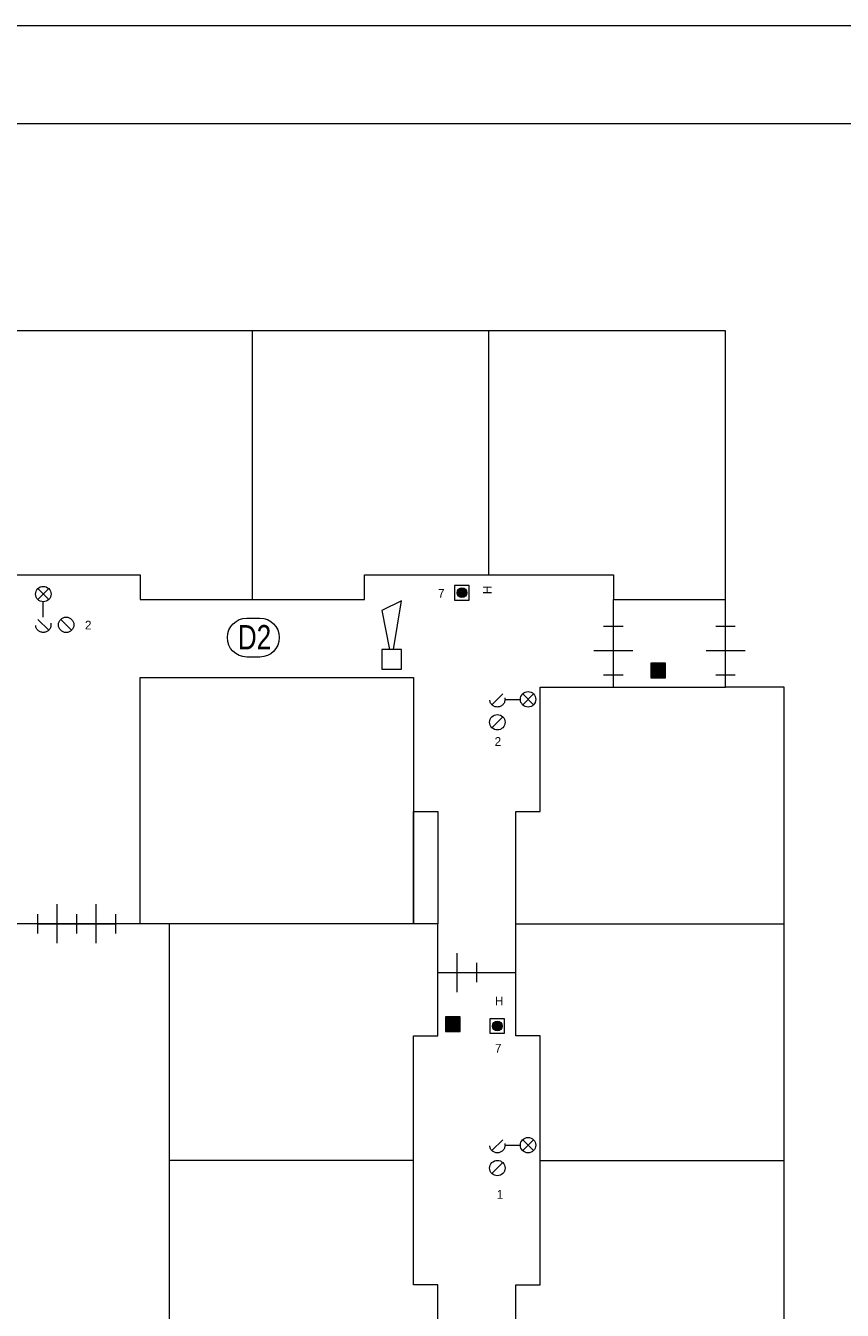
# Model space of a CAD drawing. Header units: millimetres. Extents: x -1 to 118, y 1 to 85.
# Tile 6 of 7: x 46 to 63, y 59 to 85. Entities that reach past the tile are written whole.
import ezdxf
from ezdxf.enums import TextEntityAlignment as Align

# ---------------------------------------------------------------- set-up
doc = ezdxf.new("R2010")
doc.units = ezdxf.units.MM
doc.linetypes.add('DGN2', pattern=[0.954392, 0.477196, -0.477196])
for name, color, linetype in [('31', 7, 'Continuous'), ('56', 7, 'Continuous'), ('BINNENMUUR', 7, 'Continuous'), ('BOUWKUNDE', 7, 'Continuous'), ('KADER', 7, 'Continuous'), ('SYMBOLEN', 7, 'Continuous')]:
    doc.layers.add(name, color=color, linetype=linetype)
doc.styles.add('dgn000', font='dgn000.shx')
doc.styles.add('dgn001', font='dgn001.shx')
doc.styles.add('dgn003', font='dgn003.shx')

# ---------------------------------------------------------------- blocks, each defined once
blk = doc.blocks.new('2022')
at = {"layer": 'BOUWKUNDE', "color": 1, "linetype": 'Continuous', "lineweight": 0}
for p, q in [((-0.2, 1), (0.2, 1)), ((0, 0), (0, 1)), ((-0.4, 0.5), (0, 0.5)), ((0, 0.5), (0.4, 0.5)), ((-0.2, 0), (0.2, 0))]:
    blk.add_line(p, q, dxfattribs=at)
blk = doc.blocks.new('2023')
at = {"layer": 'BOUWKUNDE', "color": 1, "linetype": 'Continuous', "lineweight": 0}
for p, q in [((-0.2, 1), (0.2, 1)), ((0, 0), (0, 1)), ((-0.4, 0.5), (0, 0.5)), ((0, 0.5), (0.4, 0.5)), ((-0.2, 0), (0.2, 0))]:
    blk.add_line(p, q, dxfattribs=at)
blk = doc.blocks.new('20222')
at = {"layer": 'BOUWKUNDE', "color": 1, "linetype": 'Continuous', "lineweight": 0}
for p, q in [((0.4, 0), (0.4, 0.4)), ((0, -0.2), (0, 0.2)), ((0, 0), (0.8, 0)), ((0.4, -0.4), (0.4, 0)), ((0.8, -0.2), (0.8, 0.2))]:
    blk.add_line(p, q, dxfattribs=at)
blk = doc.blocks.new('20226')
at = {"layer": 'BOUWKUNDE', "color": 1, "linetype": 'Continuous', "lineweight": 0}
for p, q in [((0.4, 0), (0.4, 0.4)), ((0, -0.2), (0, 0.2)), ((0, 0), (0.8, 0)), ((0.4, -0.4), (0.4, 0)), ((0.8, -0.2), (0.8, 0.2))]:
    blk.add_line(p, q, dxfattribs=at)
blk = doc.blocks.new('20227')
at = {"layer": 'BOUWKUNDE', "color": 1, "linetype": 'Continuous', "lineweight": 0}
for p, q in [((0.4, 0), (0.4, 0.4)), ((0, -0.2), (0, 0.2)), ((0, 0), (0.8, 0)), ((0.4, -0.4), (0.4, 0)), ((0.8, -0.2), (0.8, 0.2))]:
    blk.add_line(p, q, dxfattribs=at)
blk = doc.blocks.new('EAF19')
at = {"layer": '56', "color": 1, "linetype": 'Continuous', "lineweight": 0, "flags": 128}
blk.add_lwpolyline([(-0.13, 0.4), (0.136, 0.4), (0.134, 0.4, -1), (0.134, -0.4), (0.136, -0.4), (-0.13, -0.4), (-0.134, -0.4, -0.994544), (-0.13, 0.4)], format="xyb", dxfattribs=at)
at = {"layer": '56', "color": 2, "linetype": 'Continuous', "lineweight": 13, "style": 'dgn003', "width": 0.8}
blk.add_text('D2', height=0.5, dxfattribs=at).set_placement((0.026, 0.006), align=Align.MIDDLE_CENTER)
blk = doc.blocks.new('AnonymousCell21')
at = {"layer": 'KADER', "color": 1, "linetype": 'Continuous', "lineweight": 0}
for p, q in [((-0.426, 0.123), (-0.204, 0.346)), ((0.204, 0.123), (0.426, 0.346)), ((0.426, 0.123), (0.204, 0.346)), ((-0.158, 0.235), (0.158, 0.235)), ((-0.426, -0.346), (-0.204, -0.123))]:
    blk.add_line(p, q, dxfattribs=at)
at = {"layer": 'KADER', "color": 1, "linetype": 'DGN2', "lineweight": 0}
blk.add_circle((-0.315, 0.235), 0.157, dxfattribs=at)
at = {"layer": 'KADER', "color": 1, "linetype": 'Continuous', "lineweight": 0}
for centre in [(0.315, 0.235), (-0.315, -0.234)]:
    blk.add_circle(centre, 0.158, dxfattribs=at)
blk = doc.blocks.new('EAD06')
at = {"layer": 'SYMBOLEN'}
h = blk.add_hatch(color=3, dxfattribs=at)
edge = h.paths.add_edge_path()
edge.add_arc((0, 0), 0.1, 0, 360)
at = {"layer": 'SYMBOLEN', "color": 3, "linetype": 'Continuous', "lineweight": 0}
blk.add_circle((0, 0), 0.1, dxfattribs=at)
blk = doc.blocks.new('AnonymousCell22')
at = {"layer": 'SYMBOLEN', "color": 1, "linetype": 'Continuous', "lineweight": 0, "flags": 128}
blk.add_lwpolyline([(0.184, 0.24), (-0.116, 0.24), (-0.116, -0.06), (0.184, -0.06), (0.184, 0.24)], dxfattribs=at)
at = {"color": 1, "linetype": 'Continuous', "lineweight": 0}
blk.add_blockref('EAD06', (0.034, 0.09), dxfattribs=at)
blk = doc.blocks.new('AnonymousCell23')
at = {"layer": 'KADER', "color": 1, "linetype": 'Continuous', "lineweight": 0}
for p, q in [((-0.426, 0.123), (-0.204, 0.346)), ((0.204, 0.123), (0.426, 0.346)), ((0.426, 0.123), (0.204, 0.346)), ((-0.158, 0.235), (0.158, 0.235)), ((-0.426, -0.346), (-0.204, -0.123))]:
    blk.add_line(p, q, dxfattribs=at)
at = {"layer": 'KADER', "color": 1, "linetype": 'DGN2', "lineweight": 0}
blk.add_circle((-0.315, 0.235), 0.157, dxfattribs=at)
at = {"layer": 'KADER', "color": 1, "linetype": 'Continuous', "lineweight": 0}
for centre in [(0.315, 0.235), (-0.315, -0.234)]:
    blk.add_circle(centre, 0.158, dxfattribs=at)
blk = doc.blocks.new('EAD07')
at = {"layer": 'SYMBOLEN'}
h = blk.add_hatch(color=3, dxfattribs=at)
edge = h.paths.add_edge_path()
edge.add_arc((0, 0), 0.1, 0, 360)
at = {"layer": 'SYMBOLEN', "color": 3, "linetype": 'Continuous', "lineweight": 0}
blk.add_circle((0, 0), 0.1, dxfattribs=at)
blk = doc.blocks.new('AnonymousCell24')
at = {"layer": 'SYMBOLEN', "color": 1, "linetype": 'Continuous', "lineweight": 0, "flags": 128}
blk.add_lwpolyline([(0.184, 0.24), (-0.116, 0.24), (-0.116, -0.06), (0.184, -0.06), (0.184, 0.24)], dxfattribs=at)
at = {"color": 1, "linetype": 'Continuous', "lineweight": 0}
blk.add_blockref('EAD07', (0.034, 0.09), dxfattribs=at)
blk = doc.blocks.new('AnonymousCell28')
at = {"layer": 'KADER', "color": 1, "linetype": 'Continuous', "lineweight": 0}
for p, q in [((-0.123, 0.204), (-0.346, 0.426)), ((-0.123, 0.426), (-0.346, 0.204)), ((-0.235, -0.158), (-0.235, 0.158)), ((-0.123, -0.426), (-0.346, -0.204)), ((0.346, -0.426), (0.123, -0.204))]:
    blk.add_line(p, q, dxfattribs=at)
for centre in [(-0.235, 0.315), (0.234, -0.315)]:
    blk.add_circle(centre, 0.158, dxfattribs=at)
at = {"layer": 'KADER', "color": 1, "linetype": 'DGN2', "lineweight": 0}
blk.add_circle((-0.235, -0.315), 0.157, dxfattribs=at)
blk = doc.blocks.new('EW44')
at = {"layer": '31', "color": 3, "linetype": 'Continuous', "lineweight": 0}
for p, q in [((0.2, 1.2), (-0.2, 1)), ((0.04, 0.2), (0.2, 1.2)), ((-0.2, 1), (-0.04, 0.2))]:
    blk.add_line(p, q, dxfattribs=at)
at = {"layer": '31', "color": 3, "linetype": 'Continuous', "lineweight": 0, "flags": 128}
blk.add_lwpolyline([(-0.2, 0.2), (-0.2, -0.2), (0.2, -0.2), (0.2, 0.2), (-0.2, 0.2)], dxfattribs=at)
blk = doc.blocks.new('AnonymousCell34')
at = {"layer": 'KADER', "color": 1, "linetype": 'Continuous', "lineweight": 0}
blk.add_line((59.65, 42.176), (-59.649, 42.176), dxfattribs=at)
at = {"layer": 'KADER', "color": 5, "linetype": 'Continuous', "lineweight": 0}
blk.add_line((57.642, 40.167), (-57.641, 40.167), dxfattribs=at)

msp = doc.modelspace()

# ---------------------------------------------------------------- hatches: boundary and pattern name
at = {"layer": 'BINNENMUUR'}
for points in [[(59.022, 71.975), (59.322, 71.975), (59.322, 72.275), (59.022, 72.275)], [(54.81, 64.725), (55.11, 64.725), (55.11, 65.025), (54.81, 65.025)]]:
    msp.add_hatch(color=1, dxfattribs=at).paths.add_polyline_path(points)

# ---------------------------------------------------------------- linework, layer by layer
at = {"layer": 'BINNENMUUR', "color": 1, "linetype": 'Continuous', "lineweight": 0, "flags": 128}
for points in [[(59.022, 71.975), (59.322, 71.975), (59.322, 72.275), (59.022, 72.275), (59.022, 71.975)], [(54.81, 64.725), (55.11, 64.725), (55.11, 65.025), (54.81, 65.025), (54.81, 64.725)]]:
    msp.add_lwpolyline(points, dxfattribs=at)
at = {"layer": 'SYMBOLEN', "color": 1, "linetype": 'Continuous', "lineweight": 0}
for p, q in [((50.851, 73.586), (50.851, 79.086)), ((55.701, 74.086), (55.701, 79.086)), ((58.251, 71.786), (58.251, 73.586)), ((56.751, 71.786), (60.551, 71.786)), ((54.651, 66.936), (49.151, 66.936)), ((54.651, 64.636), (54.651, 66.936)), ((56.251, 66.936), (61.751, 66.936)), ((54.651, 65.936), (56.251, 65.936)), ((54.151, 59.536), (54.151, 64.636)), ((54.151, 64.636), (54.651, 64.636)), ((54.151, 62.086), (49.151, 62.086)), ((56.751, 62.086), (61.751, 62.086)), ((54.651, 59.536), (54.151, 59.536)), ((54.651, 54.936), (54.651, 59.536))]:
    msp.add_line(p, q, dxfattribs=at)
at = {"layer": 'SYMBOLEN', "color": 1, "linetype": 'Continuous', "lineweight": 0, "flags": 128}
for points in [[(54.651, 45.586), (54.651, 32.986), (61.751, 32.986), (61.751, 71.786), (60.551, 71.786), (60.551, 79.09), (21.751, 79.09), (21.751, 73.586)], [(21.751, 73.586), (24.051, 73.586), (24.051, 74.086), (29.151, 74.086), (29.151, 73.586), (33.751, 73.586), (33.751, 74.086), (38.851, 74.086), (38.851, 73.586), (43.451, 73.586), (43.451, 74.086), (48.551, 74.086), (48.551, 73.586), (53.151, 73.586), (53.151, 74.086), (58.251, 74.086), (58.251, 73.586), (60.551, 73.586)], [(54.151, 66.936), (48.551, 66.936), (48.551, 71.986), (54.151, 71.986), (54.151, 66.936)], [(56.751, 32.986), (56.751, 35.536), (56.251, 35.536), (56.251, 40.136), (56.751, 40.136), (56.751, 45.236), (56.251, 45.236), (56.251, 49.836), (56.751, 49.836), (56.751, 54.936), (56.251, 54.936), (56.251, 59.536), (56.751, 59.536), (56.751, 64.636), (56.251, 64.636), (56.251, 69.236), (56.751, 69.236), (56.751, 71.786)], [(54.651, 66.936), (54.151, 66.936), (54.151, 69.236), (54.651, 69.236), (54.651, 66.936)], [(49.951, 40.086), (49.951, 47.536), (49.151, 47.536), (49.151, 66.936), (46.001, 66.936), (46.001, 66.486), (21.751, 66.486)]]:
    msp.add_lwpolyline(points, dxfattribs=at)

# ---------------------------------------------------------------- block references
at = {"color": 1, "linetype": 'Continuous', "lineweight": 0}
for name, p in [('AnonymousCell34', (58.158, 43.169)), ('AnonymousCell28', (46.801, 73.379)), ('AnonymousCell24', (55.113, 73.631)), ('EW44', (53.705, 72.357)), ('EAF19', (50.869, 72.803)), ('2022', (58.251, 72.036)), ('2023', (60.551, 72.036)), ('AnonymousCell23', (56.188, 71.301)), ('20226', (46.451, 66.936)), ('20227', (47.251, 66.936)), ('20222', (54.651, 65.936)), ('AnonymousCell22', (55.837, 64.75)), ('AnonymousCell21', (56.188, 62.162))]:
    msp.add_blockref(name, p, dxfattribs=at)

# ---------------------------------------------------------------- texts
at = {"layer": 'SYMBOLEN', "color": 1, "linetype": 'Continuous', "lineweight": 0}
for s, style, p in [('7', 'dgn001', (54.656, 73.618)), ('2', 'dgn000', (47.42, 72.968)), ('2', 'dgn000', (55.817, 70.581)), ('H', 'dgn001', (55.823, 65.263)), ('7', 'dgn001', (55.823, 64.294)), ('1', 'dgn000', (55.86, 61.298))]:
    msp.add_text(s, height=0.18, dxfattribs=dict(at, style=style)).set_placement(p)
at = {"layer": 'SYMBOLEN', "color": 1, "linetype": 'Continuous', "lineweight": 0, "style": 'dgn001'}
msp.add_text('H', height=0.18, rotation=90, dxfattribs=at).set_placement((55.756, 73.691))

doc.saveas('drawing.dxf')
